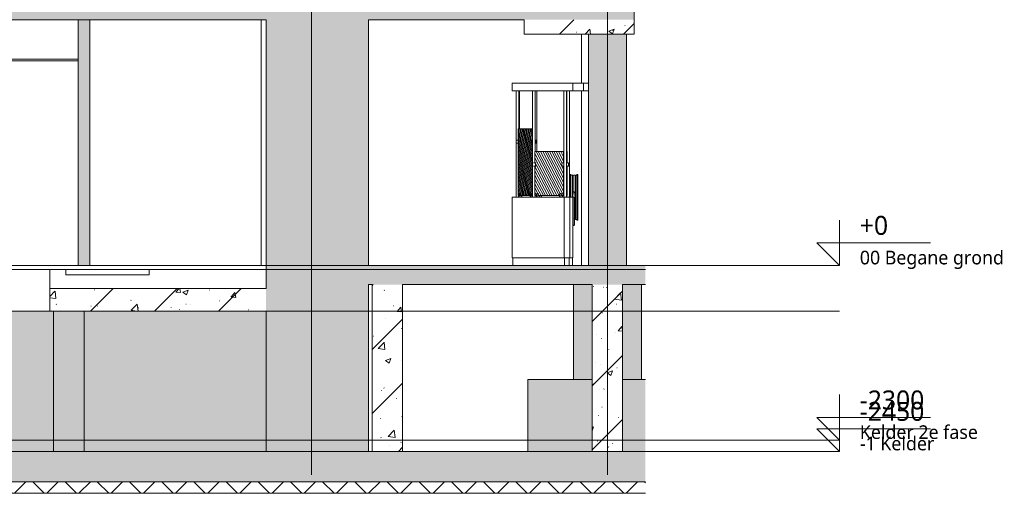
# Model space of a CAD drawing. Header units: millimetres. Extents: x -70313 to 24281, y -6031 to 15879.
# Tile 5 of 9: x -17162 to -4184, y -3000 to 3240. Entities that reach past the tile are written whole.
import ezdxf

# ---------------------------------------------------------------- set-up
doc = ezdxf.new("R2010")
doc.units = ezdxf.units.MM
for name, color, linetype, lineweight in [('A--L$01A__Algemeen', 2, 'Continuous', 18), ('A--L90__Terrein', 7, 'Continuous', 9), ('A--T$01A__Algemeen', 1, 'Continuous', 9), ('AA$1A---_ARCEER', 1, 'Continuous', 18), ('AL$7A---_STRAMIEN', 8, 'Continuous', 9), ('AL22----_BINNENWAND', 7, 'Continuous', 9), ('AL23----_VLOEREN', 2, 'Continuous', 9), ('AL28----_KOLOMKOP_BETONBAND', 2, 'Continuous', 9), ('AL28----_KONSTRUKTIES', 4, 'Continuous', 9), ('AL35----_PLAFONDS', 16, 'Continuous', 9), ('AL67----_BSH', 5, 'Continuous', 9), ('AL72----_INRGEBRUIKSR', 6, 'Continuous', 9)]:
    doc.layers.add(name, color=color, linetype=linetype, lineweight=lineweight)
doc.styles.add('Trebuchet MS', font='trebuc.ttf', dxfattribs={"height": 250})
doc.styles.add('Trebuchet MS_1', font='trebuc.ttf', dxfattribs={"height": 180})
pattern_1 = [(50, (-33579.6, 6529.6), (728.737, -63.756), [76.2, -838.2]), (355, (-33579.6, 6529.6), (-140.97, 764.228), [60.96, -670.56]), (100.451, (-33518.85, 6524.3), (587.77, 700.467), [64.76, -712.36]), (46.184, (-33579.6, 6732.8), (1084.316, -168.17), [114.3, -1257.3]), (96.636, (-33489.2, 6718.8), (949.61, 989.71), [97.14, -1068.54]), (351.184, (-33579.6, 6732.8), (949.62, 989.7), [91.44, -1005.84]), (21, (-33478, 6682), (606.458, -409.06), [76.2, -838.2]), (326, (-33478, 6682), (247.21, 736.753), [60.96, -670.56]), (71.451, (-33427.44, 6647.9), (853.67, 327.685), [64.76, -712.36]), (37.5, (-33579.58, 6529.6), (12.3547, 338.22), [3.353, -659.079, 3.353, -677.367, -673.1]), (37.5, (-33579.58, 6529.6), (12.3547, 338.22), [-1343.152, 3.353, -669.747]), (7.5, (-33579.6, 6529.6), (267.279, 400.722), [3.353, -384.759, 3.353, -643.839, -256.54]), (7.5, (-33579.6, 6529.6), (267.279, 400.722), [-1035.304, 3.353, -253.187]), (327.5, (-33806.15, 6529.6), (542.3633, -22.9153), [3.353, -250.647, 3.353, -789.127, -1051.56]), (327.5, (-33806.15, 6529.6), (542.3633, -22.9153), [-1046.48, 3.353, -1048.207]), (317.5, (-33907.75, 6529.6), (592.517, 101.707), [3.353, -326.847, 3.353, -522.935, -746.76]), (317.5, (-33907.75, 6529.6), (592.517, 101.707), [-856.488, 3.353, -743.407]), (45, (-33579.6, 6529.6), (422.072, -422.072), [])]

# ---------------------------------------------------------------- blocks, each defined once
blk = doc.blocks.new('28_LUMC_MOD_Poer beton rechthoek - poer 2100 x 2800-314217-NuGe 47')
at = {"layer": 'AL28----_KONSTRUKTIES'}
h = blk.add_hatch(color=256, dxfattribs=at)
h.paths.add_polyline_path([(-24180, -2450), (-24180, -1500), (-25030, -1500), (-25030, -2450)], flags=0)
h.paths.add_polyline_path([(-23480, -2450), (-23480, -1500), (-23780, -1500), (-23780, -2450)], flags=0)
for p, q in [((-25030, -1500), (-25030, -2450)), ((-24180, -1500), (-25030, -1500)), ((-23480, -1500), (-23780, -1500))]:
    blk.add_line(p, q, dxfattribs=at)
blk = doc.blocks.new('22_LUMC_bunker_type 7 - 22_bunker_type 7-1937058-NuGe 47')
at = {"layer": 'AA$1A---_ARCEER'}
h = blk.add_hatch(color=256, dxfattribs=at)
h.paths.add_polyline_path([(-36880.260618, -2450), (-35680.260618, -2450), (-35680.260618, -250), (-36880.260618, -250)], flags=0)
h.paths.add_polyline_path([(-39880.260618, -2450), (-39280.260618, -2450), (-39280.260618, -250), (-39880.260618, -250)], flags=0)
h.paths.add_polyline_path([(-27130.260618, -2450), (-27130.260618, -250), (-28480.260618, -250), (-28480.260618, -2450), (-27629.570754, -2450)], flags=0)
at = {"layer": 'AL22----_BINNENWAND'}
for points in [[(-39880.260618, -2450), (-39880.260618, -250), (-40078.67582, -250), (-40078.67582, -2450)], [(-38240.260618, -2450), (-38240.260618, -250), (-39280.260618, -250), (-39280.260618, -2450)]]:
    blk.add_hatch(color=256, dxfattribs=at).paths.add_polyline_path(points, flags=0)
h = blk.add_hatch(color=256, dxfattribs=at)
h.paths.add_polyline_path([(-34480.260618, -2450), (-34480.260618, -600), (-35680.260618, -600), (-35680.260618, -2450)], flags=0)
h.paths.add_polyline_path([(-38240.260618, -2450), (-36880.260618, -2450), (-36880.260618, -250), (-38240.260618, -250), (-38240.260618, -600)], flags=0)
h = blk.add_hatch(color=256, dxfattribs=at)
h.paths.add_polyline_path([(-33230.260618, -2450), (-31280.260618, -2450), (-31280.260618, -600), (-33280.260618, -600), (-33280.260618, -2450)], flags=0)
h.paths.add_polyline_path([(-28480.260618, -2450), (-28480.260618, -600), (-30880.260618, -600), (-30880.260618, -2450)], flags=0)
h.paths.add_polyline_path([(-33680.260618, -2450), (-33680.260618, -600), (-34480.260618, -600), (-34480.260618, -2450), (-34380.260618, -2450)], flags=0)
for p, q in [((-39880.260618, -250), (-39880.260618, -2450)), ((-39280.260618, -2450), (-39280.260618, -250)), ((-38240.260618, -2450), (-38240.260618, -250)), ((-36880.260618, -250), (-36880.260618, -2450)), ((-28480.260618, -250), (-28480.260618, -300)), ((-27130.260618, -2450), (-27130.260618, -250)), ((-35680.260618, -2450), (-35680.260618, -600)), ((-28480.260618, -600), (-28480.260618, -2450))]:
    blk.add_line(p, q, dxfattribs=at)
blk = doc.blocks.new('22_LUMC_bunker_type_13 - 22_bunker_type_13-1955902-NuGe 47')
at = {"layer": 'AA$1A---_ARCEER'}
h = blk.add_hatch(color=256, dxfattribs=at)
h.paths.add_polyline_path([(-36880, 0), (-35680, 0), (-35680, 3240), (-36880, 3240)], flags=0)
h.paths.add_polyline_path([(-39880, 0), (-39280, 0), (-39280, 3240), (-39880, 3240)], flags=0)
h.paths.add_polyline_path([(-27130, 0), (-27130, 3240), (-28480, 3240), (-28480, 0), (-27630, 0)], flags=0)
at = {"layer": 'AL22----_BINNENWAND'}
h = blk.add_hatch(color=256, dxfattribs=at)
h.paths.add_polyline_path([(-39015, 0), (-38098, 0), (-38098, 2300), (-39015, 2300)], flags=0)
h.paths.add_polyline_path([(-39015, 2320), (-38098, 2320), (-38098, 3240), (-39015, 3240)], flags=0)
for p, q in [((-39880, 3240), (-39880, 0)), ((-39280, 0), (-39280, 3240)), ((-36880, 3240), (-36880, 0)), ((-35680, 0), (-35680, 3240)), ((-28480, 3240), (-28480, 0)), ((-27130, 0), (-27130, 3240))]:
    blk.add_line(p, q, dxfattribs=at)
blk = doc.blocks.new('7673 - LUMC_constructie_2018 aangepast_new_rvt-2-NuGe 47')
at = {"layer": 'A--L$01A__Algemeen'}
h = blk.add_hatch(dxfattribs=at)
h.set_pattern_fill('FP_4', color=256, style=0, pattern_type=2)
h.set_pattern_definition(pattern_1)
h.paths.add_polyline_path([(-40079, 3240), (-23630, 3240), (-23630, 3500), (-40079, 3500), (-40079, 3374)], flags=0)
h = blk.add_hatch(dxfattribs=at)
h.set_pattern_fill('FP_4', color=256, style=0, pattern_type=2)
h.set_pattern_definition(pattern_1)
h.paths.add_polyline_path([(-24517, 3050), (-23630, 3050), (-23630, 3240), (-25080, 3240), (-25080, 3050)], flags=0)
h = blk.add_hatch(dxfattribs=at)
h.set_pattern_fill('FP_4', color=256, style=0, pattern_type=2)
h.set_pattern_definition(pattern_1)
h.paths.add_polyline_path([(-23999, -50), (-23480, -50), (-23480, 0), (-28480, 0), (-28480, -50), (-24517, -50)], flags=0)
h.paths.add_polyline_path([(-35929, -50), (-35680, -50), (-35680, 0), (-40079, 0), (-40079, -50)], flags=0)
h = blk.add_hatch(dxfattribs=at)
h.set_pattern_fill('FP_4', color=256, style=0, pattern_type=2)
h.set_pattern_definition(pattern_1)
h.paths.add_polyline_path([(-35680, -250), (-35680, -50), (-40079, -50), (-40079, -250), (-35929, -250)], flags=0)
h.paths.add_polyline_path([(-28480, -250), (-23480, -250), (-23480, -50), (-28480, -50), (-28480, -73)], flags=0)
h = blk.add_hatch(dxfattribs=at)
h.set_pattern_fill('FP_4', color=256, style=0, pattern_type=2)
h.set_pattern_definition(pattern_1)
h.paths.add_polyline_path([(-28480, -600), (-28480, -300), (-31330, -300), (-31330, -600)], flags=0)
h.paths.add_polyline_path([(-33230, -600), (-33230, -300), (-34380, -300), (-34380, -50), (-35680, -50), (-35680, -600)], flags=0)
h = blk.add_hatch(dxfattribs=at)
h.set_pattern_fill('FP_4', color=256, style=0, pattern_type=2)
h.set_pattern_definition(pattern_1)
h.paths.add_polyline_path([(-27630, -2850), (-23480, -2850), (-23480, -2450), (-40079, -2450), (-40079, -2850), (-31779, -2850)], flags=0)
at = {"layer": 'AL28----_KONSTRUKTIES'}
for points in [[(-23730, 0), (-23730, 3050), (-24230, 3050), (-24230, 0), (-23999, 0)], [(-31280, -2450), (-30880, -2450), (-30880, -600), (-31280, -600)]]:
    blk.add_hatch(color=256, dxfattribs=at).paths.add_polyline_path(points, flags=0)
h = blk.add_hatch(dxfattribs=at)
h.set_pattern_fill('FP_4', color=256, style=0, pattern_type=2)
h.set_pattern_definition(pattern_1)
h.paths.add_polyline_path([(-27080, -2450), (-26680, -2450), (-26680, -250), (-27080, -250)], flags=0)
h = blk.add_hatch(color=256, dxfattribs=at)
h.paths.add_polyline_path([(-24430, -1500), (-24180, -1500), (-24180, -250), (-24430, -250)], flags=0)
h.paths.add_polyline_path([(-23530, -1500), (-23530, -250), (-23780, -250), (-23780, -1500)], flags=0)
h = blk.add_hatch(dxfattribs=at)
h.set_pattern_fill('FP_4', color=256, style=0, pattern_type=2)
h.set_pattern_definition(pattern_1)
h.paths.add_polyline_path([(-24180, -2450), (-23780, -2450), (-23780, -250), (-24180, -250)], flags=0)
at = {"layer": 'A--L$01A__Algemeen'}
for p, q in [((-42638, 0), (-20921, 0)), ((-42638, -600), (-20921, -600)), ((-42638, -2300), (-20921, -2300)), ((-42638, -2450), (-20921, -2450))]:
    blk.add_line(p, q, dxfattribs=at)
at = {"layer": 'AL$7A---_STRAMIEN'}
for p, q in [((-27880, -1755), (-27880, 13119)), ((-23980, -1755), (-23980, 13119)), ((-27880, -2755), (-27880, -1755)), ((-23980, -2755), (-23980, -1755))]:
    blk.add_line(p, q, dxfattribs=at)
at = {"layer": 'AL23----_VLOEREN'}
for p, q in [((-23630, 3240), (-23630, 3500)), ((-35680, 3240), (-28480, 3240)), ((-27130, 3240), (-25080, 3240)), ((-33230, -50), (-31330, -50)), ((-31330, -300), (-31330, -50)), ((-31330, -50), (-31120, -50)), ((-31120, -50), (-30020, -50)), ((-31120, -120), (-31120, -50)), ((-30020, -120), (-31120, -120)), ((-30020, -50), (-28480, -50)), ((-30020, -50), (-30020, -120)), ((-28480, 0), (-28480, -50)), ((-28480, -50), (-28480, -250)), ((-23480, -50), (-28480, -50)), ((-23480, 0), (-27130, 0)), ((-27130, -250), (-27080, -250)), ((-26680, -250), (-24180, -250)), ((-23780, -250), (-23480, -250)), ((-28480, -300), (-31330, -300)), ((-31330, -300), (-31330, -600)), ((-31330, -600), (-33230, -600)), ((-31330, -600), (-28480, -600)), ((-28480, -2450), (-35680, -2450)), ((-27080, -2450), (-27130, -2450)), ((-24180, -2450), (-26680, -2450)), ((-23480, -2450), (-23780, -2450)), ((-40079, -2850), (-23480, -2850))]:
    blk.add_line(p, q, dxfattribs=at)
at = {"layer": 'AL28----_KOLOMKOP_BETONBAND'}
for p, q in [((-25080, 3240), (-25080, 3050)), ((-23630, 3050), (-23630, 3240)), ((-25080, 3050), (-23630, 3050)), ((-24230, 0), (-24230, 3050)), ((-23730, 3050), (-23730, 0))]:
    blk.add_line(p, q, dxfattribs=at)
at = {"layer": 'AL28----_KONSTRUKTIES'}
for p, q in [((-27080, -250), (-27080, -2450)), ((-26680, -2450), (-26680, -250)), ((-24430, -1500), (-24430, -250)), ((-24180, -250), (-24180, -2450)), ((-23780, -2450), (-23780, -250)), ((-23530, -250), (-23530, -1500)), ((-31280, -2450), (-31280, -600)), ((-30880, -600), (-30880, -2450))]:
    blk.add_line(p, q, dxfattribs=at)
for name in ['22_LUMC_bunker_type_13 - 22_bunker_type_13-1955902-NuGe 47', '22_LUMC_bunker_type 7 - 22_bunker_type 7-1937058-NuGe 47', '28_LUMC_MOD_Poer beton rechthoek - poer 2100 x 2800-314217-NuGe 47']:
    blk.add_blockref(name, (0, 0))
blk = doc.blocks.new('7673 - verdieping_02_2018_rvt-2-NuGe 47')
at = {"layer": 'A--L$01A__Algemeen'}
for p, q in [((-42638, 0), (-20921, 0)), ((-42638, -600), (-20921, -600)), ((-42638, -2300), (-20921, -2300)), ((-42638, -2450), (-20921, -2450))]:
    blk.add_line(p, q, dxfattribs=at)
blk = doc.blocks.new('7673 - verdieping_03_2018_rvt-2-NuGe 47')
at = {"layer": 'A--L$01A__Algemeen'}
for p, q in [((-42638, 0), (-20921, 0)), ((-42638, -600), (-20921, -600)), ((-42638, -2300), (-20921, -2300)), ((-42638, -2450), (-20921, -2450))]:
    blk.add_line(p, q, dxfattribs=at)
blk = doc.blocks.new('65_LUMC_MOD_brandslanghaspel_nieuw - Haspel op wand _25m 3_4__-3446646-NuGe 47')
at = {"layer": 'AL67----_BSH'}
for p, q in [((-24463, 1200), (-24473, 1200)), ((-24473, 902), (-24473, 1200)), ((-24463, 902), (-24463, 1200)), ((-24443, 1182), (-24443, 902)), ((-24423, 1182), (-24423, 970)), ((-24403, 1182), (-24403, 618)), ((-24373, 1200), (-24383, 1200)), ((-24383, 1200), (-24383, 900)), ((-24373, 1200), (-24373, 900)), ((-24433, 970), (-24438, 902)), ((-24433, 970), (-24423, 970)), ((-24423, 970), (-24413, 970)), ((-24408, 900), (-24413, 970)), ((-24423, 900), (-24436, 900)), ((-24408, 900), (-24423, 900)), ((-24383, 900), (-24383, 600)), ((-24373, 900), (-24373, 600)), ((-24383, 600), (-24373, 600))]:
    blk.add_line(p, q, dxfattribs=at)
at = {"layer": 'AL67----_BSH', "flags": 128}
for points in [[(-24463, 1182), (-24463, 1182), (-24463, 1183), (-24463, 1183), (-24463, 1184), (-24463, 1184), (-24462, 1184), (-24462, 1185), (-24462, 1185), (-24462, 1186), (-24462, 1186), (-24462, 1186), (-24462, 1187), (-24461, 1187), (-24461, 1187), (-24461, 1188), (-24461, 1188), (-24461, 1188), (-24460, 1189), (-24460, 1189), (-24460, 1189), (-24459, 1189), (-24459, 1190), (-24459, 1190), (-24459, 1190), (-24458, 1190), (-24458, 1191), (-24457, 1191), (-24457, 1191), (-24457, 1191), (-24456, 1191), (-24456, 1191), (-24456, 1192), (-24455, 1192), (-24455, 1192), (-24454, 1192), (-24454, 1192), (-24454, 1192), (-24453, 1192), (-24453, 1192), (-24452, 1192), (-24452, 1192), (-24452, 1192), (-24451, 1192), (-24451, 1192), (-24450, 1192), (-24450, 1192), (-24450, 1192), (-24449, 1191), (-24449, 1191), (-24449, 1191), (-24448, 1191), (-24448, 1191), (-24448, 1191), (-24447, 1190), (-24447, 1190), (-24447, 1190), (-24446, 1190), (-24446, 1189), (-24446, 1189), (-24445, 1189), (-24445, 1188), (-24445, 1188), (-24445, 1188), (-24444, 1188), (-24444, 1187), (-24444, 1187), (-24444, 1186), (-24444, 1186), (-24443, 1186), (-24443, 1185), (-24443, 1185), (-24443, 1185), (-24443, 1184), (-24443, 1184), (-24443, 1183), (-24443, 1183), (-24443, 1183), (-24443, 1182), (-24443, 1182)], [(-24443, 1182), (-24443, 1182), (-24443, 1183), (-24443, 1183), (-24443, 1184), (-24443, 1184), (-24442, 1184), (-24442, 1185), (-24442, 1185), (-24442, 1186), (-24442, 1186), (-24442, 1186), (-24442, 1187), (-24441, 1187), (-24441, 1187), (-24441, 1188), (-24441, 1188), (-24441, 1188), (-24440, 1189), (-24440, 1189), (-24440, 1189), (-24439, 1189), (-24439, 1190), (-24439, 1190), (-24439, 1190), (-24438, 1190), (-24438, 1191), (-24437, 1191), (-24437, 1191), (-24437, 1191), (-24436, 1191), (-24436, 1191), (-24436, 1192), (-24435, 1192), (-24435, 1192), (-24434, 1192), (-24434, 1192), (-24434, 1192), (-24433, 1192), (-24433, 1192), (-24432, 1192), (-24432, 1192), (-24432, 1192), (-24431, 1192), (-24431, 1192), (-24430, 1192), (-24430, 1192), (-24430, 1192), (-24429, 1191), (-24429, 1191), (-24429, 1191), (-24428, 1191), (-24428, 1191), (-24428, 1191), (-24427, 1190), (-24427, 1190), (-24427, 1190), (-24426, 1190), (-24426, 1189), (-24426, 1189), (-24425, 1189), (-24425, 1188), (-24425, 1188), (-24425, 1188), (-24424, 1188), (-24424, 1187), (-24424, 1187), (-24424, 1186), (-24424, 1186), (-24423, 1186), (-24423, 1185), (-24423, 1185), (-24423, 1185), (-24423, 1184), (-24423, 1184), (-24423, 1183), (-24423, 1183), (-24423, 1183), (-24423, 1182), (-24423, 1182)], [(-24423, 1182), (-24423, 1182), (-24423, 1183), (-24423, 1183), (-24423, 1184), (-24423, 1184), (-24422, 1184), (-24422, 1185), (-24422, 1185), (-24422, 1186), (-24422, 1186), (-24422, 1186), (-24422, 1187), (-24421, 1187), (-24421, 1187), (-24421, 1188), (-24421, 1188), (-24421, 1188), (-24420, 1189), (-24420, 1189), (-24420, 1189), (-24419, 1189), (-24419, 1190), (-24419, 1190), (-24419, 1190), (-24418, 1190), (-24418, 1191), (-24417, 1191), (-24417, 1191), (-24417, 1191), (-24416, 1191), (-24416, 1191), (-24416, 1192), (-24415, 1192), (-24415, 1192), (-24414, 1192), (-24414, 1192), (-24414, 1192), (-24413, 1192), (-24413, 1192), (-24412, 1192), (-24412, 1192), (-24412, 1192), (-24411, 1192), (-24411, 1192), (-24410, 1192), (-24410, 1192), (-24410, 1192), (-24409, 1191), (-24409, 1191), (-24409, 1191), (-24408, 1191), (-24408, 1191), (-24408, 1191), (-24407, 1190), (-24407, 1190), (-24407, 1190), (-24406, 1190), (-24406, 1189), (-24406, 1189), (-24405, 1189), (-24405, 1188), (-24405, 1188), (-24405, 1188), (-24404, 1188), (-24404, 1187), (-24404, 1187), (-24404, 1186), (-24404, 1186), (-24403, 1186), (-24403, 1185), (-24403, 1185), (-24403, 1185), (-24403, 1184), (-24403, 1184), (-24403, 1183), (-24403, 1183), (-24403, 1183), (-24403, 1182), (-24403, 1182)], [(-24403, 1182), (-24403, 1182), (-24403, 1183), (-24403, 1183), (-24403, 1184), (-24403, 1184), (-24402, 1184), (-24402, 1185), (-24402, 1185), (-24402, 1186), (-24402, 1186), (-24402, 1186), (-24402, 1187), (-24401, 1187), (-24401, 1187), (-24401, 1188), (-24401, 1188), (-24401, 1188), (-24400, 1189), (-24400, 1189), (-24400, 1189), (-24399, 1189), (-24399, 1190), (-24399, 1190), (-24399, 1190), (-24398, 1190), (-24398, 1191), (-24397, 1191), (-24397, 1191), (-24397, 1191), (-24396, 1191), (-24396, 1191), (-24396, 1192), (-24395, 1192), (-24395, 1192), (-24394, 1192), (-24394, 1192), (-24394, 1192), (-24393, 1192), (-24393, 1192), (-24392, 1192), (-24392, 1192), (-24392, 1192), (-24391, 1192), (-24391, 1192), (-24390, 1192), (-24390, 1192), (-24390, 1192), (-24389, 1191), (-24389, 1191), (-24389, 1191), (-24388, 1191), (-24388, 1191), (-24388, 1191), (-24387, 1190), (-24387, 1190), (-24387, 1190), (-24386, 1190), (-24386, 1189), (-24386, 1189), (-24385, 1189), (-24385, 1188), (-24385, 1188), (-24385, 1188), (-24384, 1188), (-24384, 1187), (-24384, 1187), (-24384, 1186), (-24384, 1186), (-24383, 1186), (-24383, 1185), (-24383, 1185), (-24383, 1185), (-24383, 1184), (-24383, 1184), (-24383, 1183), (-24383, 1183), (-24383, 1183), (-24383, 1182), (-24383, 1182)], [(-24433, 900), (-24433, 847), (-24433, 800), (-24433, 760), (-24433, 726), (-24433, 724), (-24433, 723), (-24433, 721), (-24433, 720), (-24433, 718), (-24433, 717), (-24433, 716), (-24433, 714), (-24433, 713), (-24433, 701), (-24433, 699), (-24433, 698), (-24433, 691), (-24433, 690), (-24433, 683), (-24433, 671), (-24433, 670), (-24433, 664), (-24433, 658), (-24433, 657), (-24433, 646), (-24433, 635), (-24433, 624), (-24433, 623), (-24433, 622), (-24433, 621), (-24433, 620), (-24433, 616), (-24433, 606), (-24433, 596), (-24433, 593), (-24433, 593), (-24433, 592), (-24433, 591), (-24433, 582), (-24433, 574), (-24433, 566), (-24433, 565), (-24433, 559), (-24433, 558), (-24433, 552), (-24433, 552), (-24433, 551), (-24433, 551), (-24433, 550), (-24433, 546), (-24433, 546), (-24433, 543), (-24433, 541), (-24433, 541), (-24433, 540), (-24433, 540), (-24433, 540), (-24433, 540), (-24433, 540), (-24433, 540), (-24433, 540), (-24433, 540), (-24433, 543), (-24433, 552), (-24433, 570), (-24433, 600), (-24433, 608)], [(-24413, 900), (-24413, 847), (-24413, 800), (-24413, 760), (-24413, 726), (-24413, 724), (-24413, 723), (-24413, 721), (-24413, 720), (-24413, 718), (-24413, 717), (-24413, 716), (-24413, 714), (-24413, 713), (-24413, 701), (-24413, 699), (-24413, 698), (-24413, 691), (-24413, 690), (-24413, 683), (-24413, 671), (-24413, 670), (-24413, 664), (-24413, 658), (-24413, 657), (-24413, 646), (-24413, 635), (-24413, 624), (-24413, 623), (-24413, 622), (-24413, 621), (-24413, 620), (-24413, 616), (-24413, 606), (-24413, 596), (-24413, 593), (-24413, 593), (-24413, 592), (-24413, 591), (-24413, 582), (-24413, 574), (-24413, 566), (-24413, 565), (-24413, 559), (-24413, 558), (-24413, 552), (-24413, 552), (-24413, 551), (-24413, 551), (-24413, 550), (-24413, 546), (-24413, 546), (-24413, 543), (-24413, 541), (-24413, 541), (-24413, 540), (-24413, 540), (-24413, 540), (-24413, 540), (-24413, 540), (-24413, 540), (-24413, 540), (-24413, 540), (-24413, 543), (-24413, 552), (-24413, 570), (-24413, 600), (-24413, 608)], [(-24433, 608), (-24433, 608), (-24433, 608), (-24434, 608), (-24434, 608), (-24435, 608), (-24435, 608), (-24435, 608), (-24436, 608)], [(-24433, 540), (-24433, 540), (-24432, 538), (-24432, 536), (-24431, 534), (-24429, 533), (-24428, 531), (-24427, 531), (-24425, 530), (-24423, 530)], [(-24423, 617), (-24423, 617), (-24423, 617), (-24423, 618)], [(-24423, 618), (-24423, 617), (-24423, 617)], [(-24423, 530), (-24421, 530), (-24419, 531), (-24417, 532), (-24416, 533), (-24414, 535), (-24413, 536), (-24413, 538), (-24413, 540)], [(-24403, 618), (-24403, 618), (-24403, 617), (-24403, 617), (-24403, 616), (-24403, 616), (-24403, 616), (-24403, 615), (-24403, 615), (-24403, 614), (-24404, 614), (-24404, 614), (-24404, 613), (-24404, 613), (-24404, 613), (-24405, 612), (-24405, 612), (-24405, 612), (-24405, 611), (-24406, 611), (-24406, 611), (-24406, 611), (-24406, 610), (-24407, 610), (-24407, 610), (-24407, 610), (-24408, 609), (-24408, 609), (-24408, 609), (-24409, 609), (-24409, 609), (-24410, 609), (-24410, 608), (-24410, 608), (-24411, 608), (-24411, 608), (-24411, 608), (-24412, 608), (-24412, 608), (-24413, 608)], [(-24383, 618), (-24383, 618), (-24383, 617), (-24383, 617), (-24383, 616), (-24383, 616), (-24383, 616), (-24383, 615), (-24383, 615), (-24383, 614), (-24384, 614), (-24384, 614), (-24384, 613), (-24384, 613), (-24384, 613), (-24385, 612), (-24385, 612), (-24385, 612), (-24385, 611), (-24386, 611), (-24386, 611), (-24386, 611), (-24386, 610), (-24387, 610), (-24387, 610), (-24387, 610), (-24388, 609), (-24388, 609), (-24388, 609), (-24389, 609), (-24389, 609), (-24390, 609), (-24390, 608), (-24390, 608), (-24391, 608), (-24391, 608), (-24391, 608), (-24392, 608), (-24392, 608), (-24393, 608), (-24393, 608), (-24393, 608), (-24394, 608), (-24394, 608), (-24395, 608), (-24395, 608), (-24395, 608), (-24396, 608), (-24396, 609), (-24397, 609), (-24397, 609), (-24397, 609), (-24398, 609), (-24398, 609), (-24398, 610), (-24399, 610), (-24399, 610), (-24399, 610), (-24400, 611), (-24400, 611), (-24400, 611), (-24400, 612), (-24401, 612), (-24401, 612), (-24401, 612), (-24401, 613), (-24402, 613), (-24402, 614), (-24402, 614), (-24402, 614), (-24402, 615), (-24402, 615), (-24402, 615), (-24403, 616), (-24403, 616), (-24403, 617), (-24403, 617), (-24403, 617), (-24403, 618), (-24403, 618)]]:
    blk.add_lwpolyline(points, dxfattribs=at)
blk = doc.blocks.new('79_LUMC_MOD_Wachkamer_wand_K-00-058_en_K-00-066 - Wachkamer_wand_K-00-058_en_K-00-066-5843660-NuGe 47')
at = {"layer": 'AL72----_INRGEBRUIKSR'}
h = blk.add_hatch(dxfattribs=at)
h.set_pattern_fill('FP_8', color=256, style=0, pattern_type=2)
h.set_pattern_definition([(104.896, (-24795.345, 902), (20.5818, -20.80842), [])])
h.paths.add_polyline_path([(-24970, 922), (-24971, 1612), (-24977, 1612), (-24980, 1615), (-24982, 1624), (-24982, 1637), (-24980, 1649), (-24977, 1652), (-24970, 1652), (-24971, 1802), (-25159, 1802), (-25158, 1651), (-25155, 1651), (-25153, 1646), (-25151, 1637), (-25152, 1622), (-25154, 1615), (-25155, 1613), (-25159, 1613), (-25159, 922), (-25153, 922), (-25152, 942), (-25151, 946), (-25147, 952), (-25144, 951), (-25139, 951), (-25137, 946), (-25136, 937), (-25135, 922), (-24998, 922), (-24998, 937), (-24997, 946), (-24994, 951), (-24985, 951), (-24982, 946), (-24981, 937), (-24981, 922), (-24971, 922)], flags=0)
h = blk.add_hatch(dxfattribs=at)
h.set_pattern_fill('FP_6', color=256, style=0, pattern_type=2)
h.set_pattern_definition([(73.979, (-24747.239, 902), (-8.12231, 28.28422), [])])
h.paths.add_polyline_path([(-24933, 1502), (-24934, 1613), (-24935, 1612), (-24935, 1502)], flags=0)
h.paths.add_polyline_path([(-24935, 1651), (-24933, 1651), (-24933, 1802), (-24935, 1802), (-24935, 1684)], flags=0)
h = blk.add_hatch(dxfattribs=at)
h.set_pattern_fill('FP_10', color=256, style=0, pattern_type=2)
h.set_pattern_definition([(117.576, (-24222.8, 902), (31.6526, -4.0391), [])])
h.paths.add_polyline_path([(-24561, 922), (-24561, 1312), (-24572, 1312), (-24577, 1315), (-24581, 1322), (-24582, 1332), (-24581, 1342), (-24577, 1349), (-24572, 1352), (-24561, 1352), (-24561, 1502), (-24937, 1502), (-24937, 1352), (-24929, 1351), (-24925, 1346), (-24922, 1337), (-24922, 1327), (-24925, 1318), (-24929, 1313), (-24932, 1312), (-24937, 1312), (-24937, 922), (-24917, 922), (-24917, 937), (-24914, 946), (-24909, 951), (-24906, 952), (-24899, 951), (-24897, 950), (-24893, 946), (-24891, 937), (-24890, 922), (-24614, 922), (-24613, 937), (-24611, 946), (-24606, 951), (-24593, 950), (-24590, 946), (-24587, 937), (-24587, 922), (-24582, 922)], flags=0)
h = blk.add_hatch(dxfattribs=at)
h.set_pattern_fill('FP_9', color=256, style=0, pattern_type=2)
h.set_pattern_definition([(130.457, (-24556.487, 902), (31.7383, 19.3512), [])])
h.paths.add_polyline_path([(-24554, 922), (-24554, 1312), (-24561, 1312), (-24561, 922)], flags=0)
h.paths.add_polyline_path([(-24561, 1352), (-24554, 1352), (-24554, 1502), (-24561, 1502), (-24561, 1381)], flags=0)
h = blk.add_hatch(dxfattribs=at)
h.set_pattern_fill('FP_7', color=256, style=0, pattern_type=2)
h.set_pattern_definition([(61.591, (-24162.52, 902), (-15.299, 28.2838), [])])
h.paths.add_polyline_path([(-24513, 922), (-24513, 1313), (-24515, 1313), (-24519, 1312), (-24519, 922), (-24517, 922)], flags=0)
h.paths.add_polyline_path([(-24519, 1351), (-24513, 1352), (-24513, 1502), (-24519, 1502), (-24519, 1352)], flags=0)
for p, q in [((-25238, 2402), (-25238, 2302)), ((-24438, 2402), (-25237, 2402)), ((-24297, 2402), (-24438, 2402)), ((-24438, 2402), (-24438, 2302)), ((-24298, 2402), (-24231, 2402)), ((-24297, 2302), (-24297, 2402)), ((-24438, 2302), (-25237, 2302)), ((-25182, 2302), (-25182, 902)), ((-25147, 1802), (-25147, 2302)), ((-25138, 1802), (-25138, 2302)), ((-24970, 2302), (-24970, 902)), ((-24935, 1502), (-24935, 2302)), ((-24910, 1502), (-24910, 2302)), ((-24554, 2302), (-24554, 902)), ((-24519, 902), (-24519, 2302)), ((-24514, 2302), (-24514, 1502)), ((-24479, 902), (-24479, 2302)), ((-24438, 2302), (-24297, 2302)), ((-24231, 2302), (-24298, 2302)), ((-25144, 1852), (-25147, 1852)), ((-25144, 1852), (-25144, 1852)), ((-25159, 1802), (-24971, 1802)), ((-25159, 1651), (-25159, 1802)), ((-25147, 1812), (-25144, 1812)), ((-25144, 1812), (-25144, 1812)), ((-24935, 1802), (-24933, 1802)), ((-24933, 1651), (-24933, 1802)), ((-25163, 1652), (-25173, 1652)), ((-25173, 1612), (-25163, 1612)), ((-25157, 1652), (-25163, 1652)), ((-25163, 1612), (-25157, 1612)), ((-25159, 922), (-25159, 1613)), ((-24971, 1652), (-24977, 1652)), ((-24977, 1612), (-24971, 1612)), ((-24929, 1652), (-24935, 1652)), ((-24935, 1612), (-24929, 1612)), ((-24933, 1502), (-24933, 1613)), ((-24932, 1652), (-24929, 1652)), ((-24929, 1612), (-24932, 1612)), ((-24919, 1652), (-24929, 1652)), ((-24929, 1612), (-24919, 1612)), ((-24919, 1652), (-24919, 1612)), ((-24937, 1502), (-24561, 1502)), ((-24937, 1352), (-24937, 1502)), ((-24561, 1502), (-24554, 1502)), ((-24561, 1502), (-24561, 1352)), ((-24519, 1502), (-24513, 1502)), ((-24513, 1352), (-24513, 1502)), ((-24938, 1352), (-24957, 1352)), ((-24957, 1312), (-24938, 1312)), ((-24920, 1352), (-24938, 1352)), ((-24938, 1312), (-24920, 1312)), ((-24937, 922), (-24937, 1312)), ((-24554, 1352), (-24572, 1352)), ((-24572, 1312), (-24554, 1312)), ((-24561, 1312), (-24561, 922)), ((-24512, 1352), (-24518, 1352)), ((-24518, 1312), (-24512, 1312)), ((-24513, 922), (-24513, 1313)), ((-24493, 1352), (-24512, 1352)), ((-24512, 1312), (-24493, 1312)), ((-24493, 1352), (-24493, 1312)), ((-25153, 922), (-25159, 922)), ((-25153, 932), (-25153, 902)), ((-25141, 952), (-25147, 952)), ((-25142, 902), (-25142, 932)), ((-25135, 922), (-25135, 932)), ((-24998, 922), (-25135, 922)), ((-25119, 922), (-25119, 902)), ((-25108, 902), (-25108, 922)), ((-24998, 932), (-24998, 902)), ((-24986, 952), (-24993, 952)), ((-24988, 902), (-24988, 932)), ((-24981, 922), (-24981, 932)), ((-24971, 922), (-24981, 922)), ((-24917, 922), (-24937, 922)), ((-24935, 902), (-24935, 922)), ((-24917, 932), (-24917, 902)), ((-24901, 952), (-24907, 952)), ((-24896, 902), (-24896, 932)), ((-24889, 952), (-24892, 952)), ((-24890, 922), (-24890, 932)), ((-24614, 922), (-24890, 922)), ((-24876, 922), (-24876, 902)), ((-24870, 922), (-24870, 902)), ((-24848, 902), (-24848, 922)), ((-24614, 932), (-24614, 902)), ((-24597, 952), (-24603, 952)), ((-24593, 902), (-24593, 932)), ((-24586, 952), (-24589, 952)), ((-24587, 922), (-24587, 932)), ((-24561, 922), (-24587, 922)), ((-24572, 922), (-24572, 902)), ((-24554, 922), (-24561, 922)), ((-24555, 922), (-24555, 902)), ((-24513, 922), (-24519, 922)), ((-24514, 922), (-24514, 902)), ((-25238, 902), (-25238, 102)), ((-24553, 902), (-25238, 902)), ((-24476, 902), (-24553, 902)), ((-24553, 902), (-24553, 102)), ((-24477, 902), (-24436, 902)), ((-24476, 102), (-24476, 902)), ((-24436, 902), (-24436, 102)), ((-24553, 102), (-25238, 102)), ((-25228, 102), (-25228, 2)), ((-24545, 2), (-25228, 2)), ((-24553, 102), (-24476, 102)), ((-24484, 102), (-24545, 102)), ((-24545, 102), (-24545, 2)), ((-24545, 2), (-24484, 2)), ((-24443, 2), (-24485, 2)), ((-24484, 2), (-24484, 102)), ((-24436, 102), (-24477, 102)), ((-24443, 102), (-24443, 2))]:
    blk.add_line(p, q, dxfattribs=at)
for centre, ratio, start_param, end_param in [((-25144, 1832), 0.011015, 0, 3.141593), ((-25163, 1632), 0.265998, 3.141593, 6.283185), ((-25157, 1632), 0.265998, 4.712389, 6.283185), ((-25157, 1632), 0.265998, 3.141593, 4.712389), ((-24977, 1632), 0.265998, 0, 3.141593), ((-24929, 1632), 0.287151, 0, 3.141593), ((-24938, 1332), 0.522256, 3.141593, 6.283185), ((-24572, 1332), 0.522256, 0, 3.141593), ((-24512, 1332), 0.540899, 0, 0.750408), ((-24518, 1332), 0.540899, 0, 0.136741), ((-24512, 1332), 0.540899, 2.391184, 3.141593), ((-24518, 1332), 0.540899, 3.004852, 3.141593), ((-25147, 932), 0.265998, 4.712389, 7.853982), ((-25141, 932), 0.265998, 0, 0.261799), ((-25141, 932), 0.265998, 4.712389, 6.283185), ((-24993, 932), 0.265998, 4.712389, 7.853982), ((-24986, 932), 0.265998, 0, 0.261799), ((-24986, 932), 0.265998, 4.712389, 6.283185), ((-24907, 932), 0.522256, 4.712389, 7.853982), ((-24901, 932), 0.522256, 0, 0.261799), ((-24901, 932), 0.522256, 4.712389, 6.283185), ((-24603, 932), 0.522256, 4.712389, 7.853982), ((-24597, 932), 0.522256, 0, 0.261799), ((-24597, 932), 0.522256, 4.712389, 6.283185)]:
    blk.add_ellipse(centre, major_axis=(0, 20), ratio=ratio, start_param=start_param, end_param=end_param, dxfattribs=at)
blk = doc.blocks.new('7673 - verdieping_00_2018_rvt-2-NuGe 47')
at = {"layer": 'AA$1A---_ARCEER'}
blk.add_hatch(color=256, dxfattribs=at).paths.add_polyline_path([(-30955, 0), (-30805, 0), (-30805, 3240), (-30955, 3240)], flags=0)
at = {"layer": 'A--L$01A__Algemeen'}
for p, q in [((-42638, 0), (-20921, 0)), ((-42638, -600), (-20921, -600)), ((-42638, -2300), (-20921, -2300)), ((-42638, -2450), (-20921, -2450))]:
    blk.add_line(p, q, dxfattribs=at)
at = {"layer": 'AL22----_BINNENWAND'}
for p, q in [((-30805, 3240), (-30955, 3240)), ((-30955, 3240), (-30955, 0)), ((-30805, 0), (-30805, 3240)), ((-28545, 0), (-28545, 3240)), ((-24323, 2402), (-24323, 3050)), ((-24323, 0), (-24323, 2302)), ((-33515, 0), (-30955, 0)), ((-30955, 0), (-30805, 0)), ((-30805, 0), (-28545, 0)), ((-28480, 0), (-28545, 0))]:
    blk.add_line(p, q, dxfattribs=at)
at = {"layer": 'AL23----_VLOEREN'}
for p, q in [((-28480, 2), (-40079, 2)), ((-28480, 0), (-28480, 2)), ((-40079, 0), (-28480, 0))]:
    blk.add_line(p, q, dxfattribs=at)
at = {"layer": 'AL35----_PLAFONDS'}
for p, q in [((-30955, 2720), (-35615, 2720)), ((-35615, 2700), (-30955, 2700)), ((-30955, 2700), (-30955, 2720))]:
    blk.add_line(p, q, dxfattribs=at)
for name in ['79_LUMC_MOD_Wachkamer_wand_K-00-058_en_K-00-066 - Wachkamer_wand_K-00-058_en_K-00-066-5843660-NuGe 47', '65_LUMC_MOD_brandslanghaspel_nieuw - Haspel op wand _25m 3_4__-3446646-NuGe 47']:
    blk.add_blockref(name, (0, 0))
blk = doc.blocks.new('7673 - verdieping_01_2018_rvt-2-NuGe 47')
at = {"layer": 'A--L$01A__Algemeen'}
for p, q in [((-42638, 0), (-20921, 0)), ((-42638, -600), (-20921, -600)), ((-42638, -2300), (-20921, -2300)), ((-42638, -2450), (-20921, -2450))]:
    blk.add_line(p, q, dxfattribs=at)
blk = doc.blocks.new('Level - peilmaat-6467094-NuGe 47')
at = {"layer": 'A--T$01A__Algemeen'}
for p, q in [((-42638, 0), (-42638, 600)), ((-42338, 300), (-43838, 300)), ((-42638, 0), (-42338, 300))]:
    blk.add_line(p, q, dxfattribs=at)
blk = doc.blocks.new('7673 - LUMC_schil_2018_rvt-2-NuGe 47')
at = {"layer": 'A--L90__Terrein'}
h = blk.add_hatch(dxfattribs=at)
h.set_pattern_fill('FP_11', color=256, style=0, pattern_type=2)
h.set_pattern_definition([(45, (-33579.58, 6529.6), (-212.132, 212.132), []), (135, (-33579.58, 6529.6), (-212.132, -212.132), [])])
h.paths.add_polyline_path([(-27630, -3000), (-23480, -3000), (-23480, -2850), (-40079, -2850), (-40079, -3000), (-31779, -3000)], flags=0)
at = {"layer": 'A--L$01A__Algemeen'}
for p, q in [((-42638, 0), (-20921, 0)), ((-42638, -600), (-20921, -600)), ((-42638, -2300), (-20921, -2300)), ((-42638, -2450), (-20921, -2450))]:
    blk.add_line(p, q, dxfattribs=at)
at = {"layer": 'A--L90__Terrein'}
for p, q in [((-23480, -2850), (-40079, -2850)), ((-40079, -3000), (-23480, -3000))]:
    blk.add_line(p, q, dxfattribs=at)
at = {"extrusion": (0, 0, -1)}
blk.add_blockref('Level - peilmaat-6467094-NuGe 47', (63559, 0), dxfattribs=at)
at = {"layer": 'A--T$01A__Algemeen', "attachment_point": 1}
for s, insert, char_height, width, style in [('+0', (-20654, 655), 250, 448.94, 'Trebuchet MS'), ('00 Begane grond', (-20654, 196), 180, 2188.61, 'Trebuchet MS_1')]:
    blk.add_mtext(s, dxfattribs=dict(at, insert=insert, char_height=char_height, width=width, style=style))
blk = doc.blocks.new('Level - peilmaat-2888107-NuGe 47')
at = {"layer": 'A--T$01A__Algemeen'}
for p, q in [((-20921, 0), (-20921, 600)), ((-20921, 0), (-21221, 300)), ((-21221, 300), (-19721, 300))]:
    blk.add_line(p, q, dxfattribs=at)

msp = doc.modelspace()

# ---------------------------------------------------------------- linework, layer by layer
at = {"layer": 'A--L$01A__Algemeen'}
for p, q in [((-28072, 0), (-6355, 0)), ((-28072, -600), (-6355, -600)), ((-28072, -2300), (-6355, -2300)), ((-28072, -2450), (-6355, -2450))]:
    msp.add_line(p, q, dxfattribs=at)

# ---------------------------------------------------------------- block references
for name in ['7673 - LUMC_constructie_2018 aangepast_new_rvt-2-NuGe 47', '7673 - LUMC_schil_2018_rvt-2-NuGe 47', '7673 - verdieping_02_2018_rvt-2-NuGe 47', '7673 - verdieping_03_2018_rvt-2-NuGe 47', '7673 - verdieping_00_2018_rvt-2-NuGe 47', '7673 - verdieping_01_2018_rvt-2-NuGe 47']:
    msp.add_blockref(name, (14566, 0))
at = {"layer": 'A--T$01A__Algemeen'}
for p in [(14566, 0), (14566, -2300), (14566, -2450)]:
    msp.add_blockref('Level - peilmaat-2888107-NuGe 47', p, dxfattribs=at)

# ---------------------------------------------------------------- texts
at = {"layer": 'A--T$01A__Algemeen', "attachment_point": 1}
for s, insert, char_height, width, style in [('+0', (-6088, 655), 250, 448.94, 'Trebuchet MS'), ('00 Begane grond', (-6088, 196), 180, 2188.61, 'Trebuchet MS_1'), ('-2300', (-6088, -1645), 250, 1050.21, 'Trebuchet MS'), ('-2450', (-6088, -1795), 250, 1050.21, 'Trebuchet MS'), ('Kelder 2e fase', (-6088, -2104), 180, 1891.98, 'Trebuchet MS_1'), ('-1 Kelder', (-6088, -2254), 180, 1210.55, 'Trebuchet MS_1')]:
    msp.add_mtext(s, dxfattribs=dict(at, insert=insert, char_height=char_height, width=width, style=style))

doc.saveas('drawing.dxf')
